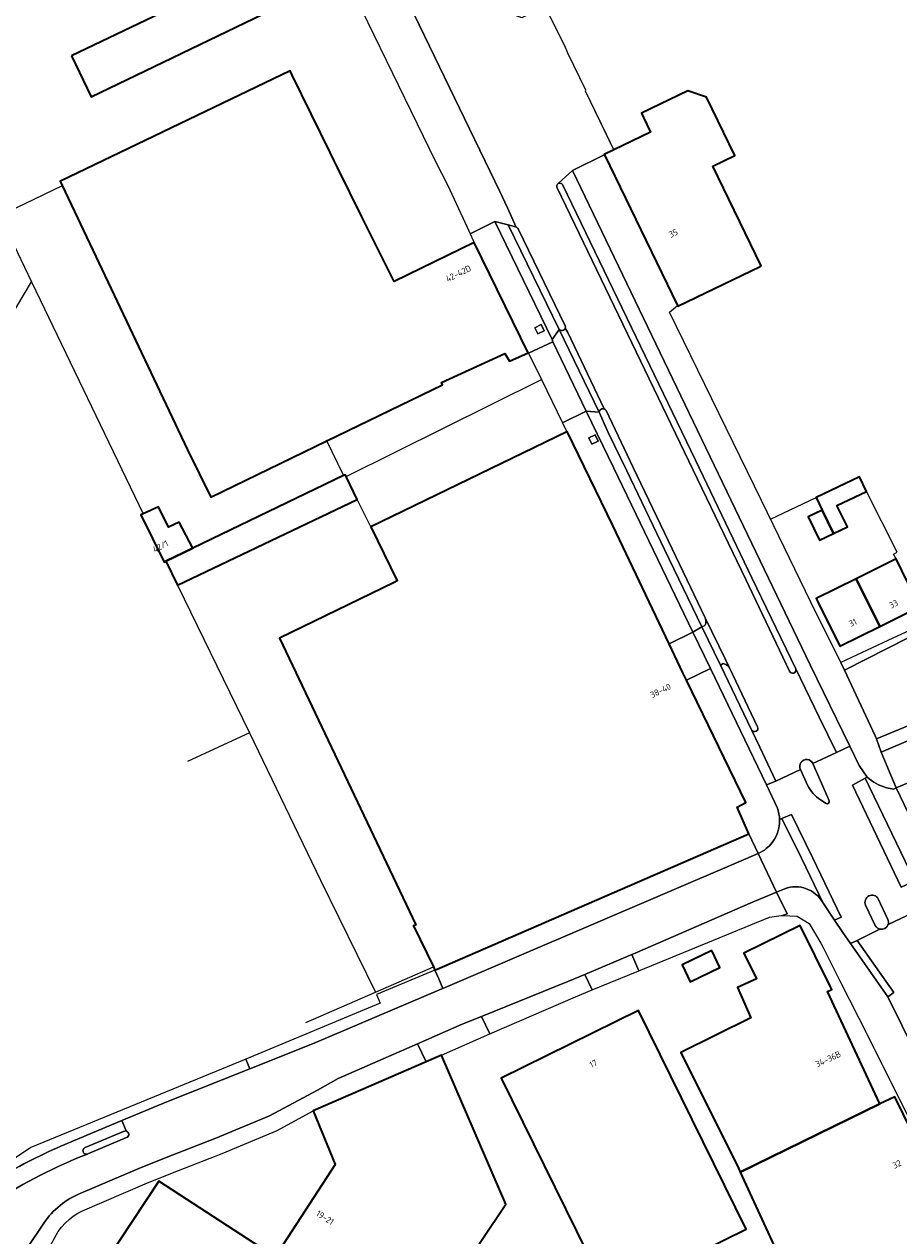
# Model space of a CAD drawing. Extents: x 151587 to 155483, y 462503 to 464608.
# Tile 199 of 236: x 154084 to 154210, y 463716 to 463890. Entities that reach past the tile are written whole.
import ezdxf
from ezdxf.enums import TextEntityAlignment as Align

# ---------------------------------------------------------------- set-up
doc = ezdxf.new("R2010")
doc.units = 0
doc.header["$LTSCALE"] = 0.5
for name, color, linetype, lineweight in [('B-RO-GR-GROENVOORZIENING-GV', 251, 'CONTINUOUS', 18), ('B-RO-IE-TERREINAFSCHEIDING_KUNSTMATIG_HEKWERK-G', 251, 'IE-TERREINAFSCHEIDING-KUNSTMATIG', 18), ('B-RO-OG-BEBOUWING-GV', 6, 'CONTINUOUS', 35), ('B-RO-OG-BEBOUWING-T18', 1, 'CONTINUOUS', 18), ('B-RO-OG-TERREIN_CULTUURSCHEIDING-GV', 251, 'CONTINUOUS', 18), ('B-RO-VH-VERHARDING_ASFALT-GV', 251, 'CONTINUOUS', 18), ('B-RO-VH-VERHARDING_BETONSTRAATSTEEN-GV', 251, 'CONTINUOUS', 18), ('B-RO-VH-VERHARDING_STRAATBAKSTEEN-GV', 251, 'CONTINUOUS', 18), ('B-RO-VH-VERHARDING_TEGEL-GV', 251, 'CONTINUOUS', 18)]:
    doc.layers.add(name, color=color, linetype=linetype, lineweight=lineweight)
doc.styles.add('NLCS-ISO-M200-T18', font='NLCS-ISO.ttf', dxfattribs={"height": 0.36})
doc.linetypes.add('IE-TERREINAFSCHEIDING-KUNSTMATIG', pattern='A,4,[82,NLCS.SHX,S=0.75,R=90,X=0,Y=0],4,-2', length=10)

msp = doc.modelspace()

# ---------------------------------------------------------------- linework, layer by layer
at = {"layer": 'B-RO-GR-GROENVOORZIENING-GV', "flags": 128}
for points in [[(154157.765, 463846.298), (154158.199, 463845.397), (154159.1, 463845.831), (154158.666, 463846.732)], [(154165.526, 463830.46), (154165.959, 463829.559), (154166.86, 463829.993), (154166.427, 463830.894)]]:
    msp.add_lwpolyline(points, close=True, dxfattribs=at)
at = {"layer": 'B-RO-IE-TERREINAFSCHEIDING_KUNSTMATIG_HEKWERK-G', "flags": 128}
for points in [[(154162.057, 463886.846), (154159.534, 463891.891), (154159.383, 463891.938), (154155.216, 463900.5)], [(154169.125, 463871.887), (154165.053, 463880.313), (154165.1, 463880.464), (154162.473, 463885.806)], [(154031.494, 463828.766), (154056.913, 463857.629), (154073.566, 463876.49), (154076.438, 463870.674), (154077.766, 463867.934), (154080.492, 463862.299), (154089.812, 463866.767)], [(154080.776, 463862.435), (154085.367, 463852.876)], [(154000.184, 463769.531), (154034.521, 463828.268), (154060.748, 463811.614), (154085.367, 463852.876)], [(154085.367, 463852.876), (154101.397, 463819.495)], [(154130.602, 463824.892), (154158.693, 463838.836)], [(154130.23, 463825.062), (154127.764, 463830.13)], [(154191.65, 463818.736), (154198.203, 463821.849)], [(154209.7, 463813.025), (154209.348, 463813.736), (154209.878, 463814.002), (154205.463, 463822.747)], [(154134.14, 463817.654), (154132.173, 463821.587)], [(154106.335, 463809.264), (154116.687, 463788.014)], [(154116.687, 463788.014), (154107.784, 463783.874)], [(154116.687, 463788.014), (154126.913, 463766.829), (154134.827, 463750.701)], [(154134.827, 463750.701), (154143.157, 463754.332)], [(154124.797, 463746.33), (154134.827, 463750.701)]]:
    msp.add_lwpolyline(points, dxfattribs=at)
at = {"layer": 'B-RO-OG-BEBOUWING-GV', "flags": 128}
for points in [[(154091.113, 463885.411), (154093.941, 463879.525), (154118.639, 463891.389), (154115.811, 463897.275)], [(154132.863, 463862.262), (154129.355, 463869.34), (154128.897, 463870.306), (154128.323, 463871.517), (154122.857, 463882.623), (154122.553, 463883.24), (154089.525, 463867.374), (154089.491, 463867.358), (154089.779, 463866.751), (154107.797, 463828.748), (154111.124, 463821.894), (154127.827, 463830.001), (154144.46, 463838.075), (154144.305, 463838.421), (154153.419, 463842.6), (154154.085, 463841.464), (154156.81, 463842.703), (154149.03, 463858.532), (154137.493, 463852.919), (154136.637, 463854.647)], [(154182.444, 463879.438), (154179.76, 463880.374), (154173.088, 463877.15), (154173.379, 463876.547), (154174.393, 463874.449), (154169.118, 463871.901), (154167.739, 463871.234), (154167.763, 463871.185), (154178.256, 463849.467), (154178.298, 463849.381), (154190.135, 463855.095), (154190.302, 463855.176), (154183.365, 463869.535), (154186.513, 463871.065)], [(154188.519, 463773.493), (154186.835, 463777.334), (154188.103, 463777.981), (154179.539, 463795.6), (154179.031, 463796.645), (154177.043, 463800.833), (154168.965, 463817.849), (154162.413, 463831.353), (154162.351, 463831.323), (154134.14, 463817.654), (154137.938, 463809.858), (154137.521, 463809.655), (154121.033, 463801.623), (154140.634, 463760.409), (154140.287, 463760.254), (154143.157, 463754.332), (154143.38, 463753.872)], [(154106.335, 463809.264), (154132.173, 463821.587), (154132.197, 463821.599), (154130.588, 463824.885), (154130.465, 463825.137), (154130.245, 463825.031), (154108.558, 463814.587), (154104.668, 463812.686)], [(154199.093, 463820.039), (154200.71, 463816.678), (154202.737, 463817.637), (154201.169, 463820.715), (154205.463, 463822.747), (154204.46, 463824.82), (154198.203, 463821.849)], [(154108.558, 463814.587), (154106.605, 463818.295), (154105.069, 463817.623), (154103.626, 463820.542), (154101.397, 463819.495), (154101.101, 463819.356), (154104.449, 463812.579), (154104.668, 463812.686)], [(154199.093, 463820.039), (154197.046, 463819.09), (154198.682, 463815.718), (154200.71, 463816.678)], [(154207.35, 463803.329), (154213.097, 463806.164), (154212.96, 463806.441), (154212.227, 463807.92), (154209.7, 463813.025), (154203.963, 463810.184)], [(154203.963, 463810.184), (154198.226, 463807.343), (154198.414, 463806.963), (154201.604, 463800.494), (154207.35, 463803.329)], [(154200.202, 463751.587), (154195.93, 463760.29), (154187.819, 463756.329), (154189.605, 463752.614), (154186.875, 463751.366), (154188.833, 463747.034), (154178.737, 463742.017), (154187.053, 463725.36), (154187.296, 463724.83), (154207.34, 463734.652), (154199.824, 463750.804), (154200.443, 463751.097)], [(154183.182, 463756.685), (154178.918, 463754.628), (154180.084, 463752.212), (154184.348, 463754.27)], [(154168.377, 463706.873), (154188.156, 463716.602), (154172.675, 463748.076), (154152.896, 463738.348)], [(154142.098, 463740.703), (154125.862, 463733.654), (154129.044, 463725.928), (154120.377, 463712.644), (154103.691, 463723.537), (154094.117, 463709.09), (154099.084, 463705.814), (154098.79, 463705.41), (154125.912, 463687.613), (154135.893, 463681.064), (154140.976, 463688.607), (154130.829, 463695.286), (154133.292, 463699.009), (154133.699, 463698.739), (154138.239, 463695.793), (154140.564, 463699.279), (154139.856, 463699.743), (154153.571, 463720.205), (154144.301, 463741.659)], [(154216.083, 463722.688), (154215.975, 463722.929), (154215.791, 463722.852), (154209.5, 463735.651), (154207.34, 463734.652), (154187.296, 463724.83), (154195.758, 463706.393), (154219.096, 463715.989)]]:
    msp.add_lwpolyline(points, close=True, dxfattribs=at)
at = {"layer": 'B-RO-OG-TERREIN_CULTUURSCHEIDING-GV'}
for points in [[(154161.488, 463867.058, 0.209639), (154161.135, 463867.072)], [(154160.915, 463866.747, 0.0788416), (154160.904, 463866.582)], [(154160.904, 463866.582, 0.0806429), (154160.949, 463866.423)], [(154160.997, 463866.929, 0.0895414), (154160.915, 463866.747)], [(154161.135, 463867.072, 0.0961186), (154160.997, 463866.929)], [(154161.773, 463866.799, 0.2059394), (154161.488, 463867.058)], [(154155.056, 463860.782, 0.077072), (154154.942, 463860.817)], [(154155.161, 463860.724, 0.0785336), (154155.056, 463860.782)], [(154155.277, 463860.62, 0.063944), (154155.161, 463860.724)], [(154155.369, 463860.495, 0.0682492), (154155.277, 463860.62)], [(154161.865, 463845.938, 0.1801938), (154162.098, 463846.21)], [(154162.098, 463846.21, 0.1759486), (154162.111, 463846.568)], [(154161.251, 463846.035, 0.1764248), (154161.541, 463845.878)], [(154161.541, 463845.878, 0.172635), (154161.865, 463845.938)], [(154167.116, 463834.44, 0.1671823), (154167.014, 463834.153)], [(154167.367, 463834.614, 0.1617352), (154167.116, 463834.44)], [(154167.718, 463834.605, 0.1566654), (154167.367, 463834.614)], [(154167.997, 463834.392, 0.1589496), (154167.718, 463834.605)], [(154182.325, 463803.764, 0.1474448), (154182.245, 463804.578)], [(154185.727, 463797.363, 0.1592507), (154185.196, 463797.862)], [(154194.375, 463796.883, 0.9688302), (154195.275, 463797.199)], [(154188.921, 463788.441, 0.9828934), (154189.787, 463788.872)]]:
    msp.add_lwpolyline(points, format="xyb", dxfattribs=at)
at = {"layer": 'B-RO-OG-TERREIN_CULTUURSCHEIDING-GV', "flags": 128}
for points in [[(154160.949, 463866.423), (154188.07, 463810.049), (154194.375, 463796.883)], [(154195.275, 463797.199), (154188.977, 463810.334), (154180.857, 463827.215), (154161.773, 463866.799)], [(154154.942, 463860.817), (154153.916, 463861.081), (154161.251, 463846.035)], [(154162.111, 463846.568), (154155.369, 463860.495)], [(154167.014, 463834.153), (154168.306, 463831.24), (154170.995, 463825.726), (154176.394, 463814.397), (154181.777, 463803.267), (154182.191, 463803.45), (154182.325, 463803.764)], [(154182.245, 463804.578), (154177.501, 463814.485), (154171.884, 463826.204), (154167.997, 463834.392)], [(154185.196, 463797.862), (154184.823, 463797.972), (154184.428, 463797.765), (154188.921, 463788.441)], [(154189.787, 463788.872), (154185.727, 463797.363)]]:
    msp.add_lwpolyline(points, dxfattribs=at)
for points in [[(154216.29, 463804.056), (154214.218, 463803.912), (154208.499, 463801.317), (154201.77, 463798.116), (154202.298, 463797.019), (154214.453, 463803.201), (154215.785, 463803.288), (154222.425, 463787.561), (154223.028, 463787.814), (154222.019, 463790.101)], [(154202.298, 463797.019), (154206.702, 463787.564), (154206.894, 463787.138), (154213.352, 463789.857), (154215.586, 463784.687), (154222.425, 463787.561), (154215.785, 463803.288), (154214.453, 463803.201)]]:
    msp.add_lwpolyline(points, close=True, dxfattribs=at)
at = {"layer": 'B-RO-VH-VERHARDING_ASFALT-GV', "flags": 128}
for points in [[(154098.961, 463730.735), (154098.78, 463730.726), (154098.604, 463730.679), (154093.083, 463728.345), (154093.044, 463728.329), (154093.007, 463728.31), (154092.971, 463728.288), (154092.937, 463728.263), (154092.906, 463728.235), (154092.877, 463728.205), (154092.851, 463728.172), (154092.828, 463728.137), (154092.808, 463728.1), (154092.791, 463728.062), (154092.777, 463728.022), (154092.767, 463727.981), (154092.761, 463727.94), (154092.758, 463727.898), (154092.759, 463727.856), (154092.763, 463727.814), (154092.771, 463727.773), (154092.783, 463727.732), (154092.798, 463727.693), (154092.816, 463727.655), (154092.837, 463727.619), (154092.862, 463727.585), (154092.889, 463727.553), (154092.919, 463727.524), (154092.951, 463727.497), (154092.986, 463727.473), (154093.022, 463727.452), (154093.06, 463727.435), (154093.1, 463727.421), (154093.141, 463727.41), (154093.182, 463727.403), (154093.224, 463727.399), (154093.266, 463727.399), (154093.307, 463727.403), (154093.349, 463727.41), (154093.389, 463727.42)], [(154093.389, 463727.42), (154093.459, 463727.448), (154099.039, 463729.78)]]:
    msp.add_lwpolyline(points, dxfattribs=at)
at = {"layer": 'B-RO-VH-VERHARDING_ASFALT-GV'}
msp.add_lwpolyline([(154099.039, 463729.78, 0.722568), (154098.961, 463730.735)], format="xyb", dxfattribs=at)
at = {"layer": 'B-RO-VH-VERHARDING_BETONSTRAATSTEEN-GV', "flags": 128}
for points in [[(154137.365, 463895.59), (154137.807, 463894.498), (154136.442, 463893.84), (154132.834, 463892.089), (154143.46, 463870.209), (154145.207, 463866.844), (154148.002, 463860.764), (154148.244, 463860.239)], [(154138.24, 463895.845), (154152.714, 463865.911), (154153.829, 463863.56), (154155.056, 463860.782)], [(154155.056, 463860.782), (154153.829, 463863.56), (154152.714, 463865.911), (154138.24, 463895.845)], [(154161.135, 463867.072), (154163.157, 463868.912), (154167.714, 463871.161), (154167.763, 463871.185), (154167.739, 463871.234), (154169.118, 463871.901), (154168.096, 463874.016), (154165.053, 463880.313), (154165.1, 463880.464), (154162.473, 463885.806), (154162.057, 463886.846), (154159.534, 463891.891), (154159.383, 463891.938), (154159.111, 463892.497), (154157.896, 463891.897), (154155.866, 463890.894), (154153.518, 463891.726), (154152.029, 463892.254), (154151.949, 463892.282), (154148.989, 463893.339)], [(154194.375, 463796.883), (154188.07, 463810.049), (154160.949, 463866.423)], [(154148.244, 463860.239), (154148.447, 463859.797), (154151.969, 463861.581), (154153.916, 463861.081), (154154.942, 463860.817)], [(154155.369, 463860.495), (154162.111, 463846.568)], [(154162.098, 463846.21), (154162.5, 463845.622), (154167.718, 463834.605)], [(154167.718, 463834.605), (154162.5, 463845.622), (154162.098, 463846.21)], [(154161.251, 463846.035), (154167.014, 463834.153)], [(154167.997, 463834.392), (154171.884, 463826.204), (154177.501, 463814.485), (154182.245, 463804.578), (154185.16, 463798.561), (154185.727, 463797.363), (154189.787, 463788.872)], [(154216.204, 463774.027), (154223.097, 463776.916), (154243.446, 463785.394), (154255.871, 463790.631), (154290.707, 463805.282), (154287.714, 463812.865), (154274.946, 463807.482), (154265.115, 463803.34), (154264.969, 463803.278), (154264.509, 463803.083), (154254.434, 463798.827), (154253.918, 463798.609), (154252.761, 463798.128), (154246.861, 463795.65), (154246.392, 463795.457), (154241.472, 463793.433), (154240.96, 463793.222), (154240.611, 463793.056), (154225.094, 463786.572), (154216.465, 463782.932), (154209.722, 463780.078), (154213.732, 463771.689)], [(154185.727, 463797.363), (154185.16, 463798.561), (154182.245, 463804.578)], [(154182.325, 463803.764), (154182.191, 463803.45), (154181.777, 463803.267), (154184.428, 463797.765), (154184.823, 463797.972), (154185.196, 463797.862)], [(154197.75, 463783.594), (154201.123, 463785.201), (154198.651, 463790.289), (154195.275, 463797.199)], [(154188.921, 463788.441), (154190.105, 463785.951), (154192.428, 463781.079), (154195.942, 463782.74)], [(154213.907, 463784.027), (154212.513, 463787.325), (154207.548, 463785.227), (154209.722, 463780.078), (154216.465, 463782.932)], [(154212.32, 463766.691), (154210.443, 463765.818), (154203.436, 463780.482), (154205.268, 463781.5), (154205.538, 463781.65), (154204.391, 463783.322), (154203.029, 463786.08), (154201.123, 463785.201), (154197.75, 463783.594), (154199.832, 463778.784), (154200.089, 463778.233)], [(154200.089, 463778.233), (154199.832, 463778.784), (154197.75, 463783.594)], [(154196.975, 463780.469), (154195.942, 463782.74), (154192.428, 463781.079), (154191.064, 463780.509), (154192.624, 463777.168)], [(154195.942, 463782.74), (154196.975, 463780.469)], [(154205.538, 463781.65), (154205.268, 463781.5), (154212.309, 463766.868)], [(154213.732, 463771.689), (154209.722, 463780.078), (154209.381, 463779.931)], [(154198.839, 463778.352), (154199.63, 463777.847)], [(154199.63, 463777.847), (154198.839, 463778.352)], [(154192.953, 463775.533), (154193.29, 463775.67), (154194.647, 463776.286), (154197.731, 463769.993), (154201.779, 463761.503), (154200.828, 463761.059), (154202.056, 463759.282), (154203.134, 463757.72), (154204.123, 463758.159), (154207.373, 463759.772)], [(154199.155, 463763.584), (154196.104, 463769.964), (154193.29, 463775.67), (154192.953, 463775.533)], [(154092.443, 463721.763), (154100.79, 463725.321), (154104.736, 463726.924), (154111.848, 463729.69), (154119.572, 463732.917), (154126.485, 463736.605), (154129.481, 463738.298), (154140.86, 463743.28), (154147.307, 463746.102), (154150.066, 463747.216), (154162.497, 463752.234), (154164.914, 463753.253), (154171.7, 463756.114), (154172.177, 463756.315), (154189.034, 463763.653), (154192.494, 463765.112), (154189.859, 463770.653), (154187.065, 463769.439), (154144.514, 463751.219), (154144.388, 463751.165), (154125.996, 463743.367), (154116.736, 463739.684), (154104.797, 463734.935), (154098.328, 463732.219), (154098.961, 463730.735)], [(154189.859, 463770.653), (154192.494, 463765.112), (154193.687, 463765.585)], [(154193.687, 463765.585), (154192.494, 463765.112), (154192.501, 463765.097), (154194.053, 463761.995), (154193.374, 463761.73), (154195.489, 463761.619), (154197.218, 463760.576), (154198.855, 463757.758), (154199.267, 463757.048), (154201.617, 463752.325), (154205.687, 463744.302), (154211.123, 463733.435), (154216.669, 463722.966), (154222.809, 463709.613)], [(154228.798, 463708.252), (154225.455, 463715.311), (154218.809, 463729.149), (154208.514, 463750.05), (154203.134, 463757.72), (154202.056, 463759.282), (154200.828, 463761.059), (154199.155, 463763.584)], [(154205.308, 463763.243), (154206.716, 463760.277)], [(154206.716, 463760.277), (154205.308, 463763.243)], [(154208.513, 463761.169), (154207.136, 463764.141)], [(154207.136, 463764.141), (154208.513, 463761.169)], [(154214.636, 463757.206), (154213.687, 463759.16), (154212.223, 463762.187), (154208.557, 463760.443)], [(154208.557, 463760.443), (154212.223, 463762.187)], [(154207.373, 463759.772), (154204.123, 463758.159), (154209.371, 463750.664), (154208.514, 463750.05), (154218.809, 463729.149), (154225.455, 463715.311), (154228.798, 463708.252)], [(154099.039, 463729.78), (154093.459, 463727.448), (154093.389, 463727.42)], [(154084.586, 463713.671), (154087.121, 463717.464)]]:
    msp.add_lwpolyline(points, dxfattribs=at)
at = {"layer": 'B-RO-VH-VERHARDING_BETONSTRAATSTEEN-GV'}
for points in [[(154160.904, 463866.582, -0.0788416), (154160.915, 463866.747)], [(154160.949, 463866.423, -0.0806429), (154160.904, 463866.582)], [(154160.915, 463866.747, -0.0895414), (154160.997, 463866.929)], [(154160.997, 463866.929, -0.0961186), (154161.135, 463867.072)], [(154154.942, 463860.817, -0.077072), (154155.056, 463860.782)], [(154155.056, 463860.782, -0.0785336), (154155.161, 463860.724)], [(154155.161, 463860.724, -0.063944), (154155.277, 463860.62)], [(154155.277, 463860.62, -0.0682492), (154155.369, 463860.495)], [(154162.098, 463846.21, -0.1801938), (154161.865, 463845.938)], [(154162.111, 463846.568, -0.1759486), (154162.098, 463846.21)], [(154161.541, 463845.878, -0.1764248), (154161.251, 463846.035)], [(154161.865, 463845.938, -0.172635), (154161.541, 463845.878)], [(154167.014, 463834.153, -0.1671823), (154167.116, 463834.44)], [(154167.116, 463834.44, -0.1617352), (154167.367, 463834.614)], [(154167.367, 463834.614, -0.1566654), (154167.718, 463834.605)], [(154167.718, 463834.605, -0.1589496), (154167.997, 463834.392)], [(154182.245, 463804.578, -0.1474448), (154182.325, 463803.764)], [(154185.196, 463797.862, -0.1592507), (154185.727, 463797.363)], [(154195.275, 463797.199, -0.9688302), (154194.375, 463796.883)], [(154189.787, 463788.872, -0.9828934), (154188.921, 463788.441)], [(154197.75, 463783.594, 1.002236), (154195.942, 463782.74)], [(154195.942, 463782.74, -1.002236), (154197.75, 463783.594)], [(154196.975, 463780.469, 0.1333717), (154198.839, 463778.352)], [(154198.839, 463778.352, -0.1333717), (154196.975, 463780.469)], [(154208.302, 463780.114, -0.1265512), (154205.538, 463781.65)], [(154209.381, 463779.931, -0.0434105), (154208.302, 463780.114)], [(154199.63, 463777.847, 0.6616106), (154200.089, 463778.233)], [(154200.089, 463778.233, -0.6616106), (154199.63, 463777.847)], [(154192.624, 463777.168, -0.0837249), (154192.953, 463775.533)], [(154192.953, 463775.533, -0.2370599), (154191.038, 463771.361)], [(154191.038, 463771.361, -0.0682132), (154189.859, 463770.653)], [(154199.155, 463763.584, 0.3674583), (154193.687, 463765.585)], [(154193.687, 463765.585, -0.3674583), (154199.155, 463763.584)], [(154207.136, 463764.141, 0.939833), (154205.308, 463763.243)], [(154205.308, 463763.243, -0.939833), (154207.136, 463764.141)], [(154208.557, 463760.443, 0.1873077), (154208.513, 463761.169)], [(154208.513, 463761.169, -0.1873077), (154208.557, 463760.443)], [(154206.716, 463760.277, 0.2184532), (154207.373, 463759.772)], [(154207.373, 463759.772, -0.2184532), (154206.716, 463760.277)], [(154207.373, 463759.772, 0.390905), (154208.557, 463760.443)], [(154208.557, 463760.443, -0.390905), (154207.373, 463759.772)], [(154098.961, 463730.735, -0.722568), (154099.039, 463729.78)], [(154093.389, 463727.42, 0.0466531), (154080.065, 463720.63)], [(154087.121, 463717.464, -0.1526956), (154092.443, 463721.763)]]:
    msp.add_lwpolyline(points, format="xyb", dxfattribs=at)
at = {"layer": 'B-RO-VH-VERHARDING_BETONSTRAATSTEEN-GV', "flags": 128}
for points in [[(154161.251, 463846.035), (154160.229, 463844.587), (154160.351, 463844.265), (154165.141, 463834.281), (154167.014, 463834.153)], [(154161.718, 463832.621), (154165.141, 463834.281), (154160.351, 463844.265), (154156.856, 463842.609), (154158.693, 463838.836)], [(154179.539, 463795.6), (154182.987, 463797.275), (154180.468, 463802.505), (154177.043, 463800.833), (154179.031, 463796.645)], [(154212.309, 463766.868), (154205.268, 463781.5), (154203.436, 463780.482), (154210.443, 463765.818), (154212.32, 463766.691)], [(154199.155, 463763.584), (154200.828, 463761.059), (154201.779, 463761.503), (154197.731, 463769.993), (154194.647, 463776.286), (154193.29, 463775.67), (154196.104, 463769.964)], [(154204.123, 463758.159), (154203.134, 463757.72), (154208.514, 463750.05), (154209.371, 463750.664)], [(154140.86, 463743.28), (154142.098, 463740.703), (154144.301, 463741.659), (154151.276, 463744.687), (154150.066, 463747.216), (154147.307, 463746.102)]]:
    msp.add_lwpolyline(points, close=True, dxfattribs=at)
at = {"layer": 'B-RO-VH-VERHARDING_STRAATBAKSTEEN-GV', "flags": 128}
for points in [[(154172.715, 463753.78), (154171.7, 463756.114), (154164.914, 463753.253), (154165.986, 463751.017)], [(154144.514, 463751.219), (154143.922, 463752.6), (154143.38, 463753.872), (154134.981, 463750.386), (154135.512, 463749.108), (154116.18, 463741.08), (154116.736, 463739.684), (154125.996, 463743.367), (154144.388, 463751.165)]]:
    msp.add_lwpolyline(points, close=True, dxfattribs=at)
at = {"layer": 'B-RO-VH-VERHARDING_TEGEL-GV', "flags": 128}
for points in [[(154209.381, 463779.931), (154209.722, 463780.078), (154207.548, 463785.227), (154206.894, 463787.138), (154206.702, 463787.564), (154202.298, 463797.019), (154201.77, 463798.116), (154197.43, 463806.8), (154192.067, 463817.886), (154190.336, 463821.414), (154177.123, 463848.552), (154178.256, 463849.467), (154167.763, 463871.185), (154167.714, 463871.161), (154163.157, 463868.912)], [(154203.029, 463786.08), (154197.331, 463797.8), (154163.157, 463868.912), (154161.135, 463867.072)], [(154163.157, 463868.912), (154197.331, 463797.8), (154203.029, 463786.08), (154204.391, 463783.322), (154205.538, 463781.65)], [(154161.773, 463866.799), (154180.857, 463827.215), (154188.977, 463810.334), (154195.275, 463797.199), (154198.651, 463790.289), (154201.123, 463785.201), (154203.029, 463786.08)], [(154191.064, 463780.509), (154182.987, 463797.275), (154179.539, 463795.6), (154188.103, 463777.981), (154186.835, 463777.334), (154188.519, 463773.493), (154189.859, 463770.653)], [(154213.352, 463789.857), (154206.894, 463787.138), (154207.548, 463785.227)], [(154207.548, 463785.227), (154212.513, 463787.325), (154213.907, 463784.027)], [(154192.624, 463777.168), (154191.064, 463780.509)], [(154087.584, 463713.398), (154089.211, 463716.284), (154089.674, 463716.898), (154090.189, 463717.471), (154090.749, 463717.995), (154091.354, 463718.471), (154091.998, 463718.889), (154092.678, 463719.249), (154101.709, 463723.106), (154105.638, 463724.698), (154112.776, 463727.475), (154120.705, 463730.8), (154125.862, 463733.654), (154142.098, 463740.703), (154140.86, 463743.28), (154129.481, 463738.298), (154126.485, 463736.605), (154119.572, 463732.917), (154111.848, 463729.69), (154104.736, 463726.924), (154100.79, 463725.321), (154092.443, 463721.763)], [(154089.573, 463728.546), (154098.328, 463732.219), (154104.797, 463734.935), (154116.736, 463739.684), (154116.18, 463741.08), (154085.247, 463728.346), (154076.979, 463722.78), (154077.021, 463722.722), (154076.602, 463722.453), (154074.758, 463721.285), (154075.436, 463720.853)], [(154093.389, 463727.42), (154093.349, 463727.41), (154093.307, 463727.403), (154093.266, 463727.399), (154093.224, 463727.399), (154093.182, 463727.403), (154093.141, 463727.41), (154093.1, 463727.421), (154093.06, 463727.435), (154093.022, 463727.452), (154092.986, 463727.473), (154092.951, 463727.497), (154092.919, 463727.524), (154092.889, 463727.553), (154092.862, 463727.585), (154092.837, 463727.619), (154092.816, 463727.655), (154092.798, 463727.693), (154092.783, 463727.732), (154092.771, 463727.773), (154092.763, 463727.814), (154092.759, 463727.856), (154092.758, 463727.898), (154092.761, 463727.94), (154092.767, 463727.981), (154092.777, 463728.022), (154092.791, 463728.062), (154092.808, 463728.1), (154092.828, 463728.137), (154092.851, 463728.172), (154092.877, 463728.205), (154092.906, 463728.235), (154092.937, 463728.263), (154092.971, 463728.288), (154093.007, 463728.31), (154093.044, 463728.329), (154093.083, 463728.345), (154098.604, 463730.679), (154098.78, 463730.726), (154098.961, 463730.735), (154098.328, 463732.219), (154089.573, 463728.546)], [(154087.121, 463717.464), (154084.586, 463713.671)]]:
    msp.add_lwpolyline(points, dxfattribs=at)
at = {"layer": 'B-RO-VH-VERHARDING_TEGEL-GV'}
for points in [[(154161.135, 463867.072, -0.209639), (154161.488, 463867.058)], [(154161.488, 463867.058, -0.2059394), (154161.773, 463866.799)], [(154205.538, 463781.65, 0.1265512), (154208.302, 463780.114)], [(154208.302, 463780.114, 0.0434105), (154209.381, 463779.931)], [(154192.953, 463775.533, 0.0837249), (154192.624, 463777.168)], [(154191.038, 463771.361, 0.2370599), (154192.953, 463775.533)], [(154189.859, 463770.653, 0.0682132), (154191.038, 463771.361)], [(154080.25, 463723.709, -0.0357283), (154089.573, 463728.546)], [(154089.573, 463728.546, 0.0357283), (154080.25, 463723.709)], [(154080.065, 463720.63, -0.0466531), (154093.389, 463727.42)], [(154092.443, 463721.763, 0.1526956), (154087.121, 463717.464)]]:
    msp.add_lwpolyline(points, format="xyb", dxfattribs=at)
at = {"layer": 'B-RO-VH-VERHARDING_TEGEL-GV', "flags": 128}
for points in [[(154151.969, 463861.581), (154148.447, 463859.797), (154148.899, 463858.816), (154149.03, 463858.532), (154156.81, 463842.703), (154156.856, 463842.609), (154160.351, 463844.265), (154160.229, 463844.587)], [(154153.916, 463861.081), (154151.969, 463861.581), (154160.229, 463844.587), (154161.251, 463846.035)], [(154157.765, 463846.298), (154158.666, 463846.732), (154159.1, 463845.831), (154158.199, 463845.397)], [(154165.141, 463834.281), (154161.718, 463832.621), (154162.351, 463831.323), (154162.413, 463831.353), (154168.965, 463817.849), (154177.043, 463800.833), (154180.468, 463802.505), (154169.108, 463826.085)], [(154181.777, 463803.267), (154176.394, 463814.397), (154170.995, 463825.726), (154168.306, 463831.24), (154167.014, 463834.153), (154165.141, 463834.281), (154169.108, 463826.085), (154180.468, 463802.505)], [(154165.526, 463830.46), (154166.427, 463830.894), (154166.86, 463829.993), (154165.959, 463829.559)], [(154182.987, 463797.275), (154191.064, 463780.509), (154192.428, 463781.079), (154190.105, 463785.951), (154188.921, 463788.441), (154184.428, 463797.765), (154181.777, 463803.267), (154180.468, 463802.505)], [(154143.38, 463753.872), (154143.922, 463752.6), (154144.514, 463751.219), (154187.065, 463769.439), (154189.859, 463770.653), (154188.519, 463773.493)], [(154172.715, 463753.78), (154191.482, 463761.488), (154193.177, 463761.741), (154193.374, 463761.73), (154194.053, 463761.995), (154192.501, 463765.097), (154192.494, 463765.112), (154189.034, 463763.653), (154172.177, 463756.315), (154171.7, 463756.114)], [(154165.986, 463751.017), (154164.914, 463753.253), (154162.497, 463752.234), (154150.066, 463747.216), (154151.276, 463744.687), (154163.581, 463750.029)]]:
    msp.add_lwpolyline(points, close=True, dxfattribs=at)

# ---------------------------------------------------------------- texts
at = {"layer": 'B-RO-OG-BEBOUWING-T18', "style": 'NLCS-ISO-M200-T18'}
for s, rotation, p in [('35', 25.8, (154177.663, 463859.888)), ('42-42D', 26.2, (154146.752, 463854.098)), ('42/1', 27.8, (154103.908, 463814.832)), ('33', 26.3, (154209.339, 463806.54)), ('31', 26.4, (154203.479, 463803.866)), ('38-40', 25.9, (154175.827, 463794.086)), ('34-36B', 25, (154199.934, 463741.086)), ('17', 26.2, (154166.158, 463740.413)), ('32', 26.2, (154209.812, 463725.949)), ('19-21', 326.9, (154127.571, 463718.282))]:
    msp.add_text(s, height=0.9, rotation=rotation, dxfattribs=at).set_placement(p, align=Align.MIDDLE)

doc.saveas('drawing.dxf')
